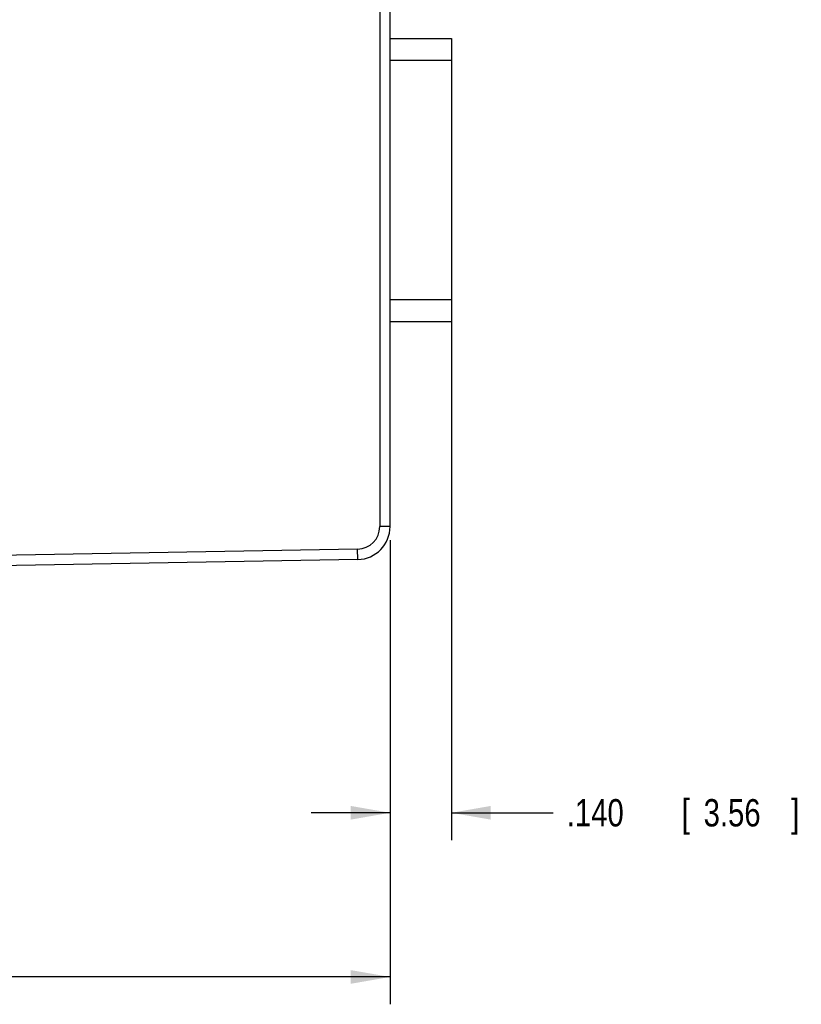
# Model space of a CAD drawing. Header units: inches. Extents: x 0 to 34, y 0 to 22.
# Tile 9 of 35: x 18.5 to 22.1, y 4.4 to 8.9. Entities that reach past the tile are written whole.
import ezdxf

# ---------------------------------------------------------------- set-up
doc = ezdxf.new("R2010")
doc.units = ezdxf.units.IN
doc.header["$LTSCALE"] = 1.87
doc.header["$MEASUREMENT"] = 0
doc.layers.get('0').update_dxf_attribs({"linetype": 'CONTINUOUS'})
doc.layers.add('DIMENSIONS', color=7, linetype='CONTINUOUS')
doc.styles.get("Standard").update_dxf_attribs({"font": 'txt', "width": 0.8})
doc.dimstyles.new('DIMSTYLE_1', dxfattribs={"dimtxt": 0.125, "dimasz": 0.18, "dimexe": 0.18, "dimexo": 0.0625, "dimgap": 0.09, "dimtad": 0, "dimtih": 1, "dimtoh": 1, "dimdec": 3, "dimlfac": 0.5, "dimzin": 4, "dimdsep": 46, "dimtxsty": 'STANDARD', "dimblk": '_FILLED', "dimblk1": '_FILLED', "dimblk2": '_FILLED', "dimcen": 0.09, "dimadec": 0, "dimazin": 0, "dimtp": 0.01, "dimtm": 0.01, "dimtfac": 1, "dimtdec": 3, "dimtofl": 0, "dimtmove": 0, "dimatfit": 3, "dimldrblk": '_FILLED', "dimfxl": 1, "dimtolj": 1, "dimtzin": 4, "dimarcsym": 0})

# ---------------------------------------------------------------- blocks, each defined once
blk = doc.blocks.new('_FILLED')
at = {"color": 0, "linetype": 'BYBLOCK'}
blk.add_solid([(0, 0), (-1, 0.174), (-1, -0.174)], dxfattribs=at)
blk = doc.blocks.new('*D4')
at = {"layer": 'DIMENSIONS', "color": 2, "linetype": 'CONTINUOUS'}
for p, q in [((20.4554, 7.5683), (20.4554, 5.1615)), ((20.1754, 6.5314), (20.1754, 5.1615)), ((20.1754, 5.2865), (19.8154, 5.2865)), ((20.4554, 5.2865), (20.9196, 5.2865))]:
    blk.add_line(p, q, dxfattribs=at)
at = {"layer": 'DIMENSIONS', "color": 2, "linetype": 'CONTINUOUS', "xscale": 0.18, "yscale": 0.18, "zscale": 0.18}
blk.add_blockref('_FILLED', (20.1754, 5.2865), dxfattribs=at)
at = {"layer": 'DIMENSIONS', "color": 2, "linetype": 'CONTINUOUS', "xscale": 0.18, "yscale": 0.18, "zscale": 0.18, "rotation": 180}
blk.add_blockref('_FILLED', (20.4554, 5.2865), dxfattribs=at)
at = {"layer": 'DIMENSIONS', "color": 2, "linetype": 'CONTINUOUS', "width": 0.8}
for s, p in [('[', (21.5071, 5.224)), (']', (22.0071, 5.224)), ('.140', (20.9821, 5.224)), ('3.56', (21.6071, 5.224))]:
    blk.add_text(s, height=0.125, dxfattribs=at).set_placement(p)
blk = doc.blocks.new('*D5')
at = {"layer": 'DIMENSIONS', "color": 2, "linetype": 'CONTINUOUS'}
for p, q in [((20.1754, 6.5314), (20.1754, 4.4115)), ((14.6234, 6.264), (14.6234, 4.4115)), ((14.6234, 4.5365), (16.8255, 4.5365)), ((20.1754, 4.5365), (18.2755, 4.5365))]:
    blk.add_line(p, q, dxfattribs=at)
at = {"layer": 'DIMENSIONS', "color": 2, "linetype": 'CONTINUOUS', "xscale": 0.18, "yscale": 0.18, "zscale": 0.18, "rotation": 180}
blk.add_blockref('_FILLED', (14.6234, 4.5365), dxfattribs=at)
at = {"layer": 'DIMENSIONS', "color": 2, "linetype": 'CONTINUOUS', "xscale": 0.18, "yscale": 0.18, "zscale": 0.18}
blk.add_blockref('_FILLED', (20.1754, 4.5365), dxfattribs=at)
at = {"layer": 'DIMENSIONS', "color": 2, "linetype": 'CONTINUOUS', "width": 0.8}
for s, p in [('2.776', (16.888, 4.474)), ('[', (17.513, 4.474)), ('70.51', (17.613, 4.474)), (']', (18.113, 4.474))]:
    blk.add_text(s, height=0.125, dxfattribs=at).set_placement(p)

msp = doc.modelspace()

# ---------------------------------------------------------------- linework, layer by layer
at = {"color": 7, "linetype": 'CONTINUOUS'}
for p, q in [((20.1754, 6.5939), (20.1754, 12.4171)), ((20.1282, 9.5972), (20.1282, 6.5939)), ((20.1754, 8.8242), (20.4554, 8.8242)), ((20.4554, 8.8242), (20.4554, 7.5308)), ((20.1754, 8.7242), (20.4554, 8.7242)), ((20.1754, 7.6308), (20.4554, 7.6308)), ((20.1754, 7.5308), (20.4554, 7.5308)), ((20.1754, 6.5939), (20.1282, 6.5939)), ((20.0272, 6.4912), (16.928, 6.4371)), ((20.0281, 6.4439), (20.0272, 6.4912)), ((20.0281, 6.4439), (16.9288, 6.3898))]:
    msp.add_line(p, q, dxfattribs=at)
for radius in [0.1028, 0.15]:
    msp.add_arc((20.0254, 6.5939), radius, 271, 360, dxfattribs=at)

# ---------------------------------------------------------------- dimensions: what is measured, and where the dimension line sits
at = {"layer": 'DIMENSIONS', "color": 2, "linetype": 'CONTINUOUS'}
for base, p1, p2, picture, middle in [((20.1754, 5.2865), (20.4554, 7.5683), (20.1754, 6.5314), '*D4', (21.5446, 5.2865)), ((14.6234, 4.5365), (20.1754, 6.5314), (14.6234, 6.264), '*D5', (17.5505, 4.5365))]:
    dim = msp.add_linear_dim(base=base, p1=p1, p2=p2, angle=180, dimstyle='DIMSTYLE_1', dxfattribs=at)
    dim.commit()
    dim.dimension.update_dxf_attribs({"geometry": picture, "text_midpoint": middle, "dimtype": 160})

doc.saveas('drawing.dxf')
